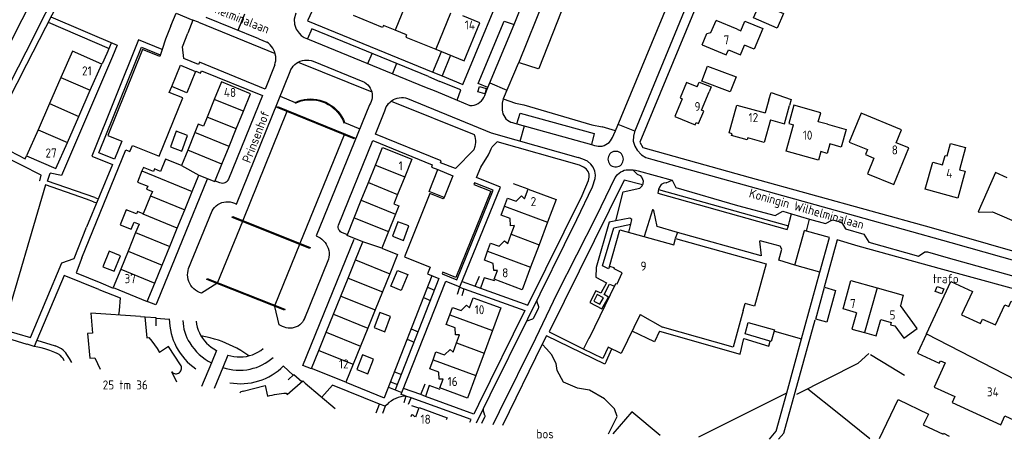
# Model space of a CAD drawing. Header units: metres. Extents: x 226218 to 240385, y 439369 to 449677.
# Tile 22 of 256: x 228508 to 228780, y 439734 to 439850. Entities that reach past the tile are written whole.
import ezdxf

# ---------------------------------------------------------------- set-up
doc = ezdxf.new("R2010")
doc.units = ezdxf.units.M
doc.header["$MEASUREMENT"] = 0
for name, color, linetype in [('BIJGEBOUW', 4, 'Continuous'), ('CULTUURAANDUIDING', 253, 'Continuous'), ('DAKRAND', 4, 'Continuous'), ('DAKRAND-BYG', 4, 'Continuous'), ('FUNKTIEAAND', 253, 'Continuous'), ('HEG', 253, 'Continuous'), ('HEK', 253, 'Continuous'), ('HOOFDGEBOUW', 4, 'Continuous'), ('HUISNUMMER', 253, 'Continuous'), ('KANTVERH', 253, 'Continuous'), ('KANTWATER', 153, 'Continuous'), ('KUNSTWERK', 253, 'Continuous'), ('MUUR', 253, 'Continuous'), ('OVLIJNOBJ', 253, 'Continuous'), ('RASTER', 253, 'Continuous'), ('SCHUTTING', 253, 'Continuous'), ('STRAATNAAM', 253, 'Continuous'), ('TUSSENMUUR', 253, 'Continuous')]:
    doc.layers.add(name, color=color, linetype=linetype)
doc.styles.get("Standard").update_dxf_attribs({"font": 'iso.shx'})

msp = doc.modelspace()

# ---------------------------------------------------------------- linework, layer by layer
at = {"layer": 'BIJGEBOUW'}
for points in [[(228549.72, 439831.36), (228552.17, 439837.28), (228556.33, 439835.56), (228553.88, 439829.63), (228549.72, 439831.36)], [(228623.32, 439808.34), (228627.48, 439806.67), (228625.09, 439800.67), (228620.92, 439802.33), (228623.32, 439808.34)], [(228760.94, 439774.6), (228761.45, 439776.02), (228763.28, 439775.38), (228762.79, 439773.96), (228760.94, 439774.6)]]:
    msp.add_lwpolyline(points, dxfattribs=at)
at = {"layer": 'DAKRAND'}
for p, q in [((228611.5, 439846.95), (228608.28, 439848.24)), ((228614.71, 439845.65), (228611.5, 439846.95)), ((228707.84, 439769.3), (228708.33, 439771.26)), ((228679.34, 439768.22), (228685.45, 439764.7))]:
    msp.add_line(p, q, dxfattribs=at)
for points in [[(228703.72, 439841.53), (228707.05, 439840.14), (228708.17, 439842.82)], [(228714.95, 439827.7), (228715.54, 439829.71), (228721.11, 439827.79), (228720.65, 439826.1)], [(228731.11, 439820.9), (228728.57, 439821.6), (228729.27, 439824.08), (228721.87, 439826.19), (228720.44, 439821.16), (228721.75, 439820.78)], [(228742.21, 439813.92), (228741.62, 439812.51), (228743.99, 439811.52)], [(228541.48, 439807.99), (228540.23, 439804.88), (228543.08, 439803.72), (228542.76, 439802.94), (228544.37, 439802.28)], [(228546.64, 439807.86), (228544.98, 439808.53), (228544.67, 439807.79), (228541.87, 439808.93), (228541.48, 439807.99)], [(228641.81, 439798.27), (228642.59, 439800.41), (228644.98, 439799.58), (228646.47, 439801.05), (228647.35, 439800.28)], [(228644.55, 439792.83), (228643.46, 439792.82), (228643.36, 439794.8), (228640.89, 439795.74), (228641.81, 439798.27)], [(228541.84, 439796.06), (228540.21, 439796.72), (228539.96, 439796.1), (228537.16, 439797.23), (228535.49, 439793.1), (228538.51, 439791.88), (228539.29, 439793.81), (228540.69, 439793.24)], [(228637.12, 439785.79), (228637.91, 439787.98), (228640.3, 439787.15), (228641.79, 439788.62), (228642.67, 439787.85)], [(228639.87, 439780.4), (228638.79, 439780.39), (228638.68, 439782.38), (228636.21, 439783.31), (228637.12, 439785.79)], [(228626.65, 439768.16), (228627.38, 439770.15), (228629.77, 439769.32), (228631.26, 439770.79), (228632.11, 439770.04)], [(228707.84, 439769.3), (228705.01, 439759.16), (228685.45, 439764.7)], [(228541.05, 439767.68), (228542.33, 439767.57), (228542.87, 439761.73), (228543.37, 439761.85)], [(228629.34, 439762.57), (228628.25, 439762.56), (228628.15, 439764.54), (228625.68, 439765.47), (228626.65, 439768.16)], [(228543.37, 439761.85), (228544.18, 439760.86), (228544.96, 439759.84), (228545.69, 439758.79), (228546.38, 439757.71)], [(228670.5, 439759.2), (228669.03, 439756.08), (228663.67, 439758.64), (228665.2, 439761.78), (228665.26, 439761.75)], [(228551.1, 439749.45), (228549.73, 439752.31), (228549.95, 439752.11), (228550.2, 439751.96), (228550.48, 439751.85), (228550.77, 439751.8), (228551.07, 439751.8), (228551.36, 439751.86), (228551.63, 439751.98), (228551.88, 439752.14), (228552.09, 439752.35), (228552.26, 439752.59), (228552.38, 439752.86), (228552.45, 439753.15), (228552.46, 439753.45), (228552.42, 439753.74), (228552.32, 439754.02), (228552.17, 439754.28), (228548.86, 439759.36), (228546.38, 439757.71)], [(228622.04, 439755.69), (228622.83, 439757.86), (228625.22, 439757.03), (228626.71, 439758.51), (228627.56, 439757.76)], [(228624.79, 439750.28), (228623.7, 439750.28), (228623.6, 439752.26), (228621.13, 439753.19), (228622.04, 439755.69)], [(228569.51, 439746.99), (228575.58, 439748.58), (228576.24, 439745.59), (228576.88, 439745.76), (228577.51, 439745.92), (228578.15, 439746.06), (228578.79, 439746.18), (228579.43, 439746.29), (228580.08, 439746.38), (228580.73, 439746.44), (228581.38, 439746.45), (228581.62, 439746.04), (228585.95, 439749.89), (228586.65, 439749.19)], [(228569.51, 439746.99), (228569.18, 439746.94), (228568.88, 439746.82), (228568.62, 439746.63), (228568.57, 439746.56)], [(228615.86, 439740.02), (228616.34, 439740.5), (228617.02, 439739.91)]]:
    msp.add_lwpolyline(points, dxfattribs=at)
at = {"layer": 'DAKRAND-BYG'}
for points in [[(228710.68, 439850.34), (228712.39, 439854.38), (228718.96, 439851.6), (228717.26, 439847.56), (228710.68, 439850.34)], [(228697.98, 439837), (228705.83, 439834.03), (228704.25, 439829.85), (228696.4, 439832.82), (228697.98, 439837)], [(228550.97, 439818.95), (228549.37, 439814.67), (228552.51, 439813.49), (228554.11, 439817.77), (228550.97, 439818.95)], [(228612.28, 439793.92), (228610.78, 439789.88), (228613.83, 439788.74), (228615.33, 439792.79), (228612.28, 439793.92)], [(228532.39, 439785.74), (228530.7, 439781.42), (228533.82, 439780.2), (228535.51, 439784.51), (228532.39, 439785.74)], [(228615.03, 439779.27), (228613.21, 439774.9), (228610.37, 439776.09), (228612.19, 439780.45), (228615.03, 439779.27)], [(228727.89, 439766.98), (228730.31, 439775.75), (228733.37, 439774.9), (228730.92, 439766.13), (228727.89, 439766.98)], [(228607.27, 439768.78), (228605.69, 439764.6), (228608.69, 439763.47), (228610.27, 439767.65), (228607.27, 439768.78)], [(228716.48, 439764.02), (228715.57, 439760.78), (228708.33, 439762.83), (228709.17, 439766.01), (228716.48, 439764.02)], [(228602.54, 439757.09), (228600.9, 439753), (228603.94, 439751.78), (228605.58, 439755.87), (228602.54, 439757.09)]]:
    msp.add_lwpolyline(points, dxfattribs=at)
at = {"layer": 'HEG'}
for p, q in [((228639.07, 439777.51), (228636.2, 439778.42)), ((228695.53, 439734.38), (228719.88, 439746.56))]:
    msp.add_line(p, q, dxfattribs=at)
for points in [[(228722.66, 439746.15), (228739.67, 439754.73), (228742.61, 439757.43)], [(228725.66, 439747.66), (228734.26, 439740.78), (228742.89, 439733.85)]]:
    msp.add_lwpolyline(points, dxfattribs=at)
at = {"layer": 'HEK'}
msp.add_line((228648.35, 439802.93), (228644.24, 439804.41), dxfattribs=at)
msp.add_lwpolyline([(228684.82, 439734.73), (228676.97, 439741.3), (228671.72, 439735.16)], dxfattribs=at)
at = {"layer": 'HOOFDGEBOUW'}
for p, q in [((228706.11, 439847.22), (228700.3, 439849.65)), ((228519.08, 439833.88), (228515.92, 439826.65)), ((228524.02, 439823.1), (228527.19, 439830.33)), ((228515.92, 439826.65), (228512.75, 439819.41)), ((228561.49, 439827.77), (228559.51, 439822.9)), ((228714.95, 439827.7), (228713.93, 439824.04)), ((228520.86, 439815.87), (228524.02, 439823.1)), ((228567.56, 439819.63), (228569.54, 439824.49)), ((228556.13, 439818.61), (228554.15, 439813.74)), ((228565.57, 439814.76), (228567.56, 439819.63)), ((228563.59, 439809.9), (228565.57, 439814.76)), ((228554.15, 439813.74), (228552.41, 439809.46)), ((228604.14, 439804.74), (228606.11, 439809.62)), ((228555.39, 439802.32), (228557.22, 439806.82)), ((228614.18, 439806.35), (228612.21, 439801.48)), ((228602.17, 439799.88), (228604.14, 439804.74)), ((228543.88, 439801.09), (228541.84, 439796.06)), ((228544.37, 439802.28), (228543.88, 439801.09)), ((228553.32, 439797.24), (228555.39, 439802.32)), ((228647.35, 439800.28), (228648.35, 439802.93)), ((228600.2, 439795.01), (228602.17, 439799.88)), ((228551.24, 439792.16), (228553.32, 439797.24)), ((228611.63, 439796.05), (228609.66, 439791.18)), ((228540.69, 439793.24), (228539.74, 439790.92)), ((228643.65, 439790.46), (228644.55, 439792.83)), ((228653.71, 439793.79), (228651.36, 439787.55)), ((228539.74, 439790.92), (228537.63, 439785.73)), ((228549.17, 439787.08), (228551.24, 439792.16)), ((228609.66, 439791.18), (228607.82, 439786.62)), ((228642.67, 439787.85), (228643.65, 439790.46)), ((228600.59, 439783.34), (228602.61, 439788.35)), ((228651.36, 439787.55), (228649.01, 439781.32)), ((228537.63, 439785.73), (228535.6, 439780.76)), ((228547.06, 439781.89), (228549.17, 439787.08)), ((228545.03, 439776.92), (228547.06, 439781.89)), ((228598.56, 439778.33), (228600.59, 439783.34)), ((228610.05, 439779.51), (228608.02, 439774.5)), ((228596.54, 439773.32), (228598.56, 439778.33)), ((228608.02, 439774.5), (228605.99, 439769.49)), ((228594.51, 439768.31), (228596.54, 439773.32)), ((228592.48, 439763.3), (228594.51, 439768.31)), ((228605.99, 439769.49), (228603.97, 439764.48)), ((228590.45, 439758.3), (228592.48, 439763.3)), ((228603.97, 439764.48), (228601.94, 439759.48)), ((228638.44, 439763.79), (228636.13, 439757.56)), ((228627.56, 439757.76), (228628.52, 439760.38)), ((228628.52, 439760.38), (228629.34, 439762.57)), ((228601.94, 439759.48), (228599.92, 439754.47)), ((228636.13, 439757.56), (228633.82, 439751.32)), ((228586.65, 439749.19), (228594.93, 439742.21))]:
    msp.add_line(p, q, dxfattribs=at)
for points in [[(228608.28, 439848.24), (228608.08, 439847.73), (228600.04, 439851.03)], [(228622.75, 439841.7), (228630.63, 439838.49), (228634.92, 439849.04), (228630.28, 439850.93)], [(228696.46, 439842.94), (228697.77, 439846.06), (228698.9, 439846.31), (228700.3, 439849.65)], [(228706.11, 439847.22), (228707.17, 439846.77), (228708.29, 439849.46), (228713.24, 439847.38), (228710.86, 439841.69), (228708.17, 439842.82)], [(228614.71, 439845.65), (228614.47, 439845.07), (228622.75, 439841.7)], [(228696.46, 439842.94), (228703.14, 439840.14), (228703.72, 439841.53)], [(228527.19, 439830.33), (228530.35, 439837.57), (228522.24, 439841.12), (228519.08, 439833.88)], [(228569.54, 439824.49), (228571.52, 439829.35), (228563.48, 439832.63), (228561.49, 439827.77)], [(228695.11, 439831.26), (228692.17, 439832.48), (228690.38, 439828.18), (228690.95, 439827.94), (228688.92, 439823.06), (228694.52, 439820.73), (228694.8, 439821.4), (228695.48, 439821.12), (228696.89, 439824.5), (228696.24, 439824.77), (228698.37, 439829.9)], [(228695.11, 439831.26), (228695.67, 439832.6), (228698.93, 439831.24), (228698.37, 439829.9)], [(228715.37, 439822.14), (228713.6, 439815.86), (228709.11, 439817.13), (228708.95, 439816.58), (228704.61, 439817.79), (228704.75, 439818.29), (228703.93, 439818.52), (228706.1, 439826.24), (228713.93, 439824.04)], [(228715.37, 439822.14), (228719.24, 439821.06), (228720.65, 439826.1)], [(228559.51, 439822.9), (228558.47, 439820.34), (228557.07, 439820.91), (228556.13, 439818.61)], [(228750.12, 439815.8), (228751.6, 439819.4), (228740.44, 439823.98), (228737.17, 439815.99), (228742.21, 439813.92)], [(228729.29, 439813.32), (228728.63, 439810.96), (228719.7, 439813.44), (228721.75, 439820.78)], [(228731.11, 439820.9), (228736.31, 439819.45), (228734.95, 439814.58), (228731.77, 439815.47), (228731.03, 439812.83), (228729.29, 439813.32)], [(228512.75, 439819.41), (228509.59, 439812.18), (228517.7, 439808.63), (228520.86, 439815.87)], [(228743.99, 439811.52), (228742.21, 439807.18), (228749.45, 439804.21), (228753.61, 439814.37), (228750.12, 439815.8)], [(228762.94, 439809.65), (228763.67, 439812.28), (228764.24, 439812.12), (228765.2, 439815.59), (228769.35, 439814.43), (228767.65, 439808.33)], [(228606.11, 439809.62), (228608.08, 439814.49), (228616.15, 439811.22), (228614.18, 439806.35)], [(228552.41, 439809.46), (228548.02, 439811.25), (228546.64, 439807.86)], [(228557.22, 439806.82), (228561.61, 439805.03), (228563.59, 439809.9)], [(228767.65, 439808.33), (228769.24, 439807.89), (228767.17, 439800.44), (228758.17, 439802.94), (228760.24, 439810.39), (228762.94, 439809.65)], [(228780.89, 439806.08), (228777.61, 439807.51), (228772.86, 439796.65), (228773.15, 439796.53), (228776.82, 439796.63), (228784.76, 439793.24), (228788.77, 439802.63), (228785.62, 439804.01)], [(228612.21, 439801.48), (228611.15, 439798.86), (228612.54, 439798.29), (228611.63, 439796.05)], [(228648.35, 439802.93), (228656.05, 439800.03), (228653.71, 439793.79)], [(228602.61, 439788.35), (228598.23, 439790.12), (228600.2, 439795.01)], [(228665.26, 439761.75), (228672.6, 439776.85), (228672.92, 439776.76), (228674.38, 439779.77), (228672.1, 439780.88), (228672.18, 439781.15), (228670.82, 439781.53), (228673.65, 439791.69), (228688.6, 439787.53), (228689.09, 439789.29), (228714.19, 439782.3), (228710.92, 439770.53), (228708.33, 439771.26)], [(228607.82, 439786.62), (228612.2, 439784.84), (228610.05, 439779.51)], [(228535.6, 439780.76), (228533.53, 439775.68), (228542.96, 439771.84), (228545.03, 439776.92)], [(228649.01, 439781.32), (228646.67, 439775.08), (228638.96, 439777.98), (228639.87, 439780.4)], [(228739.17, 439768.71), (228735.43, 439769.76), (228737.63, 439777.65), (228744.84, 439775.64)], [(228758.54, 439762.84), (228765.25, 439777.36), (228771.23, 439774.6), (228768.25, 439768.16), (228773.45, 439765.76), (228774.01, 439766.97), (228777.64, 439765.32), (228780.2, 439770.94), (228781.31, 439770.44), (228781.97, 439771.89), (228789.15, 439768.57), (228789.19, 439768.67), (228797.58, 439764.76), (228792.26, 439752.94), (228792.08, 439753.03), (228790.1, 439748.72), (228789.34, 439746.94)], [(228744.84, 439775.64), (228752.11, 439773.61), (228751.3, 439770.69)], [(228632.11, 439770.04), (228633.14, 439772.84), (228640.75, 439770.03), (228638.44, 439763.79)], [(228541.05, 439767.68), (228527.3, 439768.64), (228527.79, 439763.07), (228526.43, 439762.95), (228527.06, 439756.15), (228528.42, 439756.27), (228529.91, 439753.1)], [(228679.34, 439768.22), (228674.1, 439757.45), (228670.5, 439759.2)], [(228739.17, 439768.71), (228737.91, 439764.19), (228741.36, 439763.23)], [(228749.74, 439765.11), (228752.25, 439761.68), (228755.93, 439764.38), (228751.3, 439770.69)], [(228741.36, 439763.23), (228744.64, 439762.31), (228745.9, 439766.84)], [(228745.9, 439766.84), (228748.71, 439766.05), (228748.53, 439765.41), (228749.73, 439765.07), (228749.74, 439765.11)], [(228758.54, 439762.84), (228756.08, 439757.52), (228762.03, 439754.71), (228762.36, 439755.43), (228763.72, 439754.81), (228760.65, 439748.12), (228766.4, 439745.48), (228765.64, 439743.85), (228779.05, 439737.64), (228780.2, 439740.13), (228785.17, 439737.83), (228788.94, 439745.98), (228789.34, 439746.94)], [(228599.92, 439754.47), (228597.89, 439749.46), (228588.43, 439753.29), (228590.45, 439758.3)], [(228633.82, 439751.32), (228631.51, 439745.09), (228623.91, 439747.9), (228624.79, 439750.28)], [(228745.53, 439733.93), (228750.68, 439744.66), (228759.04, 439740.65), (228757.62, 439737.68), (228763.12, 439735.06), (228763.25, 439735.33), (228764.81, 439734.57)], [(228617.24, 439739.89), (228618.22, 439742.5), (228625.9, 439739.65), (228625.68, 439739.05)]]:
    msp.add_lwpolyline(points, dxfattribs=at)
at = {"layer": 'KANTVERH'}
for p, q in [((228645.73, 439837.93), (228656.29, 439864.16)), ((228516.28, 439850.64), (228534.65, 439842.78)), ((228549.48, 439848.18), (228550.94, 439851.71)), ((228550.94, 439851.71), (228555.6, 439849.76)), ((228573.78, 439844.6), (228559.27, 439850.5)), ((228568.06, 439846.93), (228569.93, 439851.53)), ((228515.53, 439849.18), (228532.43, 439841.93)), ((228555.6, 439849.76), (228554.21, 439846.12)), ((228557.14, 439849.18), (228555.6, 439849.76)), ((228557.14, 439849.18), (228578.33, 439840.49)), ((228641.68, 439849.48), (228644.42, 439848.53)), ((228573.78, 439844.6), (228576, 439843.68)), ((228604, 439837.71), (228605.13, 439840.52)), ((228621.99, 439835.34), (228624.37, 439841.04)), ((228626.85, 439840.03), (228624.52, 439834.33)), ((228578.23, 439837.37), (228578.21, 439837.32)), ((228584.74, 439838.09), (228605.06, 439829.85)), ((228588.86, 439838.34), (228602.57, 439832.79)), ((228611.92, 439837.74), (228610.77, 439834.94)), ((228567.6, 439798.75), (228582.45, 439835.51)), ((228620.79, 439834.12), (228623.94, 439832.78)), ((228621.99, 439835.34), (228624.52, 439834.33)), ((228637.74, 439832.36), (228642.43, 439830.37)), ((228579.69, 439828.67), (228583.88, 439826.95)), ((228604.44, 439826.3), (228589.68, 439789.97)), ((228610.43, 439827.34), (228633.36, 439818.06)), ((228628.69, 439827.59), (228632.22, 439826.06)), ((228641.39, 439827.94), (228644.87, 439826.78)), ((228644.87, 439826.78), (228647.15, 439826.28)), ((228647.15, 439826.28), (228665.9, 439820.78)), ((228606.09, 439818.21), (228608.71, 439824.6)), ((228645.23, 439821.07), (228646.08, 439823.96)), ((228646.08, 439823.96), (228666.55, 439818.31)), ((228597.56, 439821.41), (228601.74, 439819.66)), ((228644.57, 439821.25), (228645.23, 439821.07)), ((228645.23, 439821.07), (228665.84, 439815.27)), ((228646.12, 439816.23), (228647.3, 439820.48)), ((228665.9, 439820.78), (228668.85, 439820.2)), ((228672.48, 439819.11), (228668.85, 439820.2)), ((228677.81, 439818.95), (228673.19, 439820.85)), ((228666.55, 439818.31), (228665.84, 439815.27)), ((228644.91, 439816.58), (228662.2, 439811.67)), ((228665.84, 439815.27), (228666.68, 439815.04)), ((228515.39, 439805.19), (228516.05, 439807.4)), ((228678.5, 439807.12), (228677.28, 439808.25)), ((228678.74, 439808), (228688.14, 439805.41)), ((228514.84, 439804.14), (228503.09, 439764.1)), ((228528.48, 439800.59), (228515.39, 439805.19)), ((228559.51, 439805.66), (228545.72, 439771.78)), ((228563.02, 439804.68), (228561.8, 439805.17)), ((228680.04, 439804.42), (228679.98, 439804.17)), ((228680.14, 439805.2), (228680.04, 439804.42)), ((228686.49, 439804.72), (228688.14, 439805.41)), ((228684.41, 439802.86), (228720.31, 439792.78)), ((228528.04, 439799.47), (228528.96, 439799.15)), ((228528.48, 439800.59), (228529.41, 439800.26)), ((228554.39, 439780.95), (228560.9, 439796.9)), ((228721.14, 439796.14), (228726.2, 439794.66)), ((228720.31, 439792.78), (228720.51, 439793.58)), ((228725.35, 439791.32), (228726.2, 439794.66)), ((228598.19, 439790.38), (228597.01, 439790.85)), ((228689.64, 439790.97), (228689.02, 439789.3)), ((228725.35, 439791.32), (228724.78, 439791.47)), ((228586.01, 439754.14), (228600.24, 439789.07)), ((228593.12, 439783.54), (228586.23, 439766.65)), ((228624.73, 439779.91), (228624.55, 439779.46)), ((228562.17, 439776.79), (228558, 439774.11)), ((228621.7, 439778.97), (228608.5, 439745.16)), ((228633.71, 439776.03), (228634.83, 439778.8)), ((228636.2, 439778.42), (228635.13, 439775.53)), ((228620.45, 439775.77), (228622.39, 439774.98)), ((228629.34, 439775.81), (228628.67, 439773.76)), ((228629.37, 439775.89), (228629.34, 439775.81)), ((228630.06, 439773.51), (228630.64, 439775.34)), ((228619.34, 439772.93), (228621.28, 439772.14)), ((228650.71, 439772.04), (228650.73, 439771.95)), ((228651.25, 439770.39), (228650.73, 439771.95)), ((228649.89, 439767.32), (228651.22, 439769.99)), ((228549.05, 439766.84), (228545.39, 439767.09)), ((228648.07, 439766.5), (228647.95, 439766.44)), ((228648.07, 439766.5), (228649.59, 439767.04)), ((228615.94, 439764.22), (228617.88, 439763.43)), ((228512.45, 439761.16), (228511.7, 439759.39)), ((228512.45, 439761.16), (228517.5, 439759.54)), ((228614.83, 439761.38), (228616.76, 439760.59)), ((228669.97, 439755.42), (228671.52, 439758.7)), ((228520, 439755.42), (228519.65, 439756)), ((228560.69, 439754.83), (228557.97, 439748.31)), ((228563.83, 439753.54), (228561.45, 439747.74)), ((228583.32, 439751.46), (228580.61, 439753.9)), ((228611.32, 439752.39), (228613.25, 439751.61)), ((228597.89, 439749.46), (228608.5, 439745.16)), ((228610.23, 439749.59), (228612.15, 439748.81)), ((228609.65, 439748.11), (228611.57, 439747.33)), ((228618.62, 439746.03), (228619.81, 439749.03)), ((228620.98, 439748.52), (228619.91, 439745.56)), ((228614.51, 439745.64), (228613.9, 439743.76)), ((228615.24, 439743.42), (228615.94, 439745.13)), ((228606.3, 439740.96), (228607.23, 439743.4)), ((228608.8, 439742.8), (228607.23, 439743.4)), ((228608.8, 439742.8), (228608.03, 439740.79)), ((228635.87, 439741.97), (228635.9, 439741.84)), ((228636.38, 439740.27), (228635.9, 439741.84)), ((228632.23, 439738.41), (228632.6, 439739.16)), ((228635.48, 439738.09), (228636.36, 439739.86))]:
    msp.add_line(p, q, dxfattribs=at)
for points in [[(228675.39, 439910.41), (228668.77, 439894.61), (228666.01, 439887.87), (228659.24, 439871.36), (228656.29, 439864.16), (228656.25, 439863.88), (228656.42, 439863.61), (228661.28, 439861.72), (228651.32, 439836.35), (228651.11, 439836.23), (228645.97, 439837.96), (228645.73, 439837.93)], [(228672.48, 439819.11), (228688.31, 439857.49), (228690.61, 439863.07), (228701.64, 439889.91), (228704.52, 439896.91)], [(228709.11, 439894.96), (228696.83, 439865.35), (228677.74, 439818.78), (228677.43, 439817.63), (228677.41, 439816.26), (228677.84, 439814.81), (228678.46, 439813.71), (228679.67, 439812.45), (228680.9, 439811.73), (228682.86, 439811.18), (228713.03, 439802.75), (228738.86, 439795.51), (228765.23, 439788.13), (228798.16, 439778.85)], [(228711.46, 439893.96), (228702.86, 439873.01), (228679.19, 439815.97), (228680.02, 439814.47), (228709.76, 439806.21), (228759.79, 439792.28), (228807.8, 439778.52), (228808.98, 439778.24), (228810.41, 439778.3), (228811.55, 439778.71), (228812.76, 439779.71), (228813.85, 439781.15), (228818.66, 439791.57), (228826.68, 439808.5), (228830.43, 439816.41), (228838.56, 439834.82), (228843.4, 439846.05), (228844.67, 439848.84), (228848.21, 439856.7), (228849.02, 439858.49), (228847.37, 439859.38), (228848.08, 439861.03)], [(228596.43, 439869.18), (228587.32, 439849.56), (228621.99, 439835.34)], [(228474.12, 439766.11), (228474.88, 439766.91), (228475.52, 439767.58), (228476.97, 439769.54), (228477.82, 439771.09), (228480.77, 439780.17), (228485.31, 439792.71), (228486.86, 439796.48), (228490.14, 439803.18), (228494.82, 439812.42), (228509.42, 439840.93), (228520.29, 439862.44), (228520.98, 439863.27), (228521.89, 439863.95), (228522.8, 439864.38), (228524.08, 439864.61), (228525.39, 439864.38), (228541.03, 439857.97), (228548.51, 439854.75)], [(228484.8, 439822.58), (228489.07, 439820.6), (228489.92, 439820.53), (228491.55, 439820.66), (228493.06, 439821.24), (228494.05, 439822.1), (228494.63, 439822.93), (228497.58, 439828.82), (228515.46, 439864.02), (228515.7, 439865.44)], [(228624.52, 439834.33), (228630.29, 439831.96), (228643.48, 439863.72)], [(228644.42, 439848.53), (228646.5, 439853.58), (228646.65, 439853.94), (228647.82, 439856.77), (228650.65, 439863.58)], [(228538.87, 439856.64), (228524.16, 439862.57), (228523.62, 439862.65), (228522.89, 439862.48), (228522.26, 439862.07), (228521.8, 439861.49), (228509.55, 439837.45), (228498.85, 439816.59), (228504.9, 439813.52), (228509.22, 439811.33), (228509.59, 439812.18)], [(228584.1, 439851.7), (228584.09, 439851.68), (228583.58, 439849.99), (228583.69, 439848.65), (228584.13, 439847.21), (228584.94, 439846.1), (228585.51, 439845.45), (228586.37, 439844.94), (228587.31, 439844.55), (228587.75, 439844.37)], [(228549.48, 439848.18), (228547.98, 439844.44), (228547.05, 439841.57), (228540.53, 439844.25), (228527.65, 439812.11), (228533.3, 439809.79), (228526.19, 439792.38)], [(228620.79, 439834.12), (228588.53, 439847.3), (228587.31, 439844.55)], [(228637.21, 439831.08), (228634.52, 439832.15), (228641.68, 439849.48)], [(228636.53, 439829.43), (228637.21, 439831.08), (228644.42, 439848.53)], [(228557.4, 439838.07), (228557.14, 439837.5), (228553.04, 439839.11), (228552.72, 439842.39), (228554.21, 439846.12)], [(228534.65, 439842.78), (228533.31, 439839.66), (228519.27, 439806.75), (228516.05, 439807.4)], [(228547.05, 439841.57), (228546.41, 439839.66), (228541.64, 439841.63), (228532.02, 439817.82), (228535.9, 439816.24), (228533.86, 439811.24), (228529.58, 439812.97), (228541.39, 439842.27), (228546.54, 439840.16)], [(228530.6, 439837.75), (228531.84, 439840.59), (228533.09, 439843.45)], [(228578.21, 439837.32), (228578.38, 439837.91), (228578.48, 439838.5), (228578.52, 439839.1), (228578.48, 439839.71), (228578.38, 439840.3), (228578.21, 439840.89), (228577.98, 439841.44), (228577.69, 439841.97), (228577.35, 439842.47), (228576.94, 439842.92), (228576.49, 439843.33), (228576, 439843.68)], [(228587.75, 439844.37), (228619.67, 439831.29), (228622.76, 439830.07), (228628.69, 439827.59)], [(228578.21, 439837.32), (228575.53, 439830.67), (228557.4, 439838.07)], [(228582.45, 439835.51), (228582.69, 439836.04), (228583, 439836.54), (228583.36, 439837.01), (228583.78, 439837.42), (228584.24, 439837.79), (228584.74, 439838.09)], [(228584.74, 439838.09), (228585.29, 439838.35), (228585.87, 439838.53), (228586.47, 439838.64), (228587.08, 439838.67), (228587.68, 439838.64), (228588.28, 439838.52), (228588.86, 439838.34)], [(228645.73, 439837.93), (228645.57, 439837.75), (228641.39, 439827.94), (228641.11, 439826.75), (228641.17, 439825.92)], [(228556.35, 439835.61), (228557.72, 439835.02), (228557.98, 439835.69), (228574.8, 439828.83), (228565.45, 439805.73)], [(228524.88, 439783.9), (228537.05, 439813.82), (228538.15, 439813.36), (228538.85, 439815.04), (228546.28, 439812.04), (228552.78, 439828.23), (228549.06, 439829.67), (228549.72, 439831.36)], [(228602.57, 439832.79), (228603.07, 439832.53), (228603.54, 439832.2), (228603.96, 439831.82), (228604.33, 439831.39), (228604.64, 439830.91), (228604.88, 439830.39), (228605.06, 439829.85)], [(228628.69, 439827.59), (228629.75, 439830.41), (228623.94, 439832.78)], [(228634.83, 439831.33), (228636.71, 439830.8), (228636.32, 439829.37), (228634.43, 439829.89), (228634.83, 439831.33)], [(228605.06, 439829.85), (228605.16, 439829.33), (228605.2, 439828.8), (228605.17, 439828.27), (228605.08, 439827.75), (228604.92, 439827.24), (228604.71, 439826.76), (228604.44, 439826.3)], [(228608.71, 439824.6), (228608.87, 439825.16), (228609.09, 439825.69), (228609.38, 439826.19), (228609.72, 439826.66), (228610.12, 439827.07), (228610.56, 439827.44), (228611.05, 439827.74), (228611.57, 439827.99), (228612.12, 439828.16), (228612.69, 439828.27), (228613.26, 439828.31), (228613.84, 439828.28), (228614.4, 439828.18), (228614.95, 439828.01)], [(228632.22, 439826.06), (228632.81, 439826.1), (228633.39, 439826.21), (228633.95, 439826.4), (228634.48, 439826.66), (228634.97, 439826.99), (228635.41, 439827.39), (228635.79, 439827.83), (228636.11, 439828.33), (228636.36, 439828.86), (228636.53, 439829.43)], [(228614.95, 439828.01), (228638.09, 439818.49), (228644.91, 439816.58)], [(228641.17, 439825.92), (228641.1, 439825.39), (228641.11, 439824.85), (228641.19, 439824.32), (228641.35, 439823.8), (228641.57, 439823.31), (228641.86, 439822.85), (228642.2, 439822.44), (228642.6, 439822.08), (228643.05, 439821.77), (228643.53, 439821.53), (228644.04, 439821.35), (228644.57, 439821.25)], [(228633.59, 439814.78), (228633.29, 439813.83), (228628.2, 439808.62), (228624.04, 439810.26), (228624.28, 439810.81), (228606.09, 439818.21)], [(228633.36, 439818.06), (228633.55, 439817.53), (228633.68, 439816.99), (228633.75, 439816.44), (228633.76, 439815.88), (228633.7, 439815.33), (228633.59, 439814.78)], [(228666.68, 439815.04), (228667.2, 439814.89), (228667.74, 439814.81), (228668.29, 439814.81), (228668.83, 439814.88), (228669.35, 439815.03), (228669.85, 439815.26), (228670.31, 439815.55), (228670.72, 439815.9), (228671.09, 439816.31), (228671.39, 439816.76), (228671.62, 439817.26)], [(228671.62, 439817.26), (228672.05, 439818.07), (228672.48, 439819.11)], [(228513.15, 439805.3), (228513.25, 439805.27), (228513.58, 439806.84), (228502.69, 439812.39), (228497.99, 439814.78), (228497.3, 439813.45)], [(228595.84, 439792.96), (228605.35, 439816.38), (228621.79, 439809.67), (228621.55, 439809.03), (228623.32, 439808.34)], [(228630.05, 439777.35), (228633.71, 439776.03), (228635.13, 439775.53), (228648.2, 439770.83), (228663.26, 439801.2), (228664.98, 439805.3), (228665.18, 439806.26), (228665.24, 439807.11), (228664.94, 439807.82), (228664.37, 439808.53), (228663.66, 439809.06), (228662.49, 439809.55), (228639.76, 439816.02)], [(228637.8, 439813.5), (228638.07, 439814.09), (228638.4, 439814.65), (228638.8, 439815.16), (228639.26, 439815.61), (228639.76, 439816.02)], [(228625.06, 439800.68), (228624.85, 439800.22), (228621.17, 439801.74), (228614.1, 439784.23), (228621.21, 439781.34), (228620.47, 439779.47), (228623.65, 439778.19), (228611.57, 439747.33), (228613.41, 439746.61), (228625.53, 439777.45), (228629.45, 439775.86), (228640.64, 439803.48), (228634.07, 439806.13), (228635.24, 439809.04), (228637.33, 439812.46), (228637.8, 439813.5)], [(228674.68, 439811.25), (228674.65, 439811.64), (228674.54, 439812.02), (228674.36, 439812.38), (228674.12, 439812.7), (228673.83, 439812.96), (228673.49, 439813.17), (228673.12, 439813.32), (228672.73, 439813.39), (228672.33, 439813.39), (228671.95, 439813.32), (228671.58, 439813.17), (228671.24, 439812.96), (228670.94, 439812.7), (228670.7, 439812.38), (228670.53, 439812.02), (228670.42, 439811.64), (228670.38, 439811.25)], [(228634.03, 439738.23), (228637.84, 439745.96), (228648.25, 439767.06), (228661.82, 439794.55), (228666.11, 439803.56), (228666.89, 439805.92), (228666.95, 439806.85), (228666.75, 439807.9), (228666.3, 439808.99), (228665.68, 439809.85), (228664.76, 439810.68), (228663.48, 439811.25), (228662.2, 439811.67)], [(228670.38, 439811.25), (228670.42, 439810.85), (228670.53, 439810.47), (228670.7, 439810.11), (228670.94, 439809.8), (228671.24, 439809.53), (228671.58, 439809.32), (228671.95, 439809.18), (228672.33, 439809.11), (228672.73, 439809.11), (228673.12, 439809.18), (228673.49, 439809.32), (228673.83, 439809.53), (228674.12, 439809.8), (228674.36, 439810.11), (228674.54, 439810.47), (228674.65, 439810.85), (228674.68, 439811.25)], [(228672.42, 439806.14), (228672.73, 439806.59), (228673.09, 439807), (228673.49, 439807.37), (228673.94, 439807.69), (228674.42, 439807.95), (228674.93, 439808.15), (228675.46, 439808.3)], [(228675.46, 439808.3), (228676.37, 439808.31), (228677.28, 439808.25)], [(228677.28, 439808.25), (228678.01, 439808.15), (228678.74, 439808)], [(228678.5, 439807.12), (228679.3, 439806.74), (228679.81, 439806.18), (228680.14, 439805.2)], [(228528.04, 439799.47), (228526.13, 439800.15), (228514.84, 439804.14)], [(228565.45, 439805.73), (228565.29, 439805.39), (228565.07, 439805.1), (228564.78, 439804.86), (228564.46, 439804.67), (228564.11, 439804.56), (228563.74, 439804.53), (228563.37, 439804.57), (228563.02, 439804.68)], [(228624.55, 439779.46), (228628.61, 439777.82), (228638.64, 439802.64), (228633.51, 439804.7), (228633.33, 439804.25), (228638.01, 439802.37)], [(228638.68, 439737.77), (228640.39, 439741.33), (228650.48, 439761.71), (228656.39, 439774.01), (228667.24, 439795.47), (228672.42, 439806.14)], [(228679.98, 439804.17), (228674.93, 439805.46), (228654.1, 439763.4), (228663.59, 439758.72)], [(228672.57, 439794.14), (228674.65, 439802.23), (228679.24, 439803.18), (228679.63, 439803.56), (228679.83, 439803.87), (228679.98, 439804.17)], [(228686.49, 439804.72), (228685.83, 439804.62), (228685.16, 439804.2), (228684.62, 439803.51), (228684.41, 439802.86)], [(228688.14, 439805.41), (228689.15, 439803.4), (228706.23, 439798.38), (228716.7, 439795.65), (228718.82, 439796.81), (228721.14, 439796.14)], [(228638.01, 439802.37), (228628.35, 439778.45), (228624.73, 439779.91)], [(228684.41, 439802.86), (228684.18, 439801.87), (228719.99, 439791.77), (228720.31, 439792.78)], [(228560.9, 439796.9), (228561.2, 439797.41), (228561.58, 439797.88), (228562.01, 439798.3), (228562.48, 439798.67), (228563, 439798.97), (228563.56, 439799.2), (228564.14, 439799.36), (228564.73, 439799.44), (228565.33, 439799.45), (228565.93, 439799.39), (228566.51, 439799.25), (228567.07, 439799.04), (228567.6, 439798.75)], [(228722.06, 439781.86), (228717.67, 439783.23), (228718.47, 439786.33), (228718.09, 439787.11), (228712.47, 439788.66), (228712.29, 439788.58), (228712.82, 439784.46), (228689.64, 439790.97), (228684, 439792.55), (228683.14, 439797.07), (228682.94, 439797.21), (228682.77, 439797.21), (228680.4, 439789.81)], [(228720.51, 439793.58), (228720.6, 439793.95), (228721.14, 439796.14)], [(228597.01, 439790.85), (228596.71, 439790.97), (228596.43, 439791.16), (228596.19, 439791.39), (228596, 439791.66), (228595.87, 439791.97), (228595.79, 439792.29), (228595.78, 439792.63), (228595.84, 439792.96)], [(228676.17, 439790.99), (228676.69, 439793.2), (228676.99, 439794.49), (228676.78, 439794.76), (228676.42, 439794.9), (228672.57, 439794.14), (228670.76, 439793.79), (228667.19, 439781.27), (228667.08, 439778.52), (228670.03, 439777.04), (228668.48, 439774.13), (228667.09, 439774.82), (228665.42, 439771.59), (228668.74, 439769.8), (228670.59, 439773.02), (228669.36, 439773.74), (228670.79, 439776.66), (228672.22, 439776.06)], [(228670.8, 439781.53), (228670.58, 439780.85), (228668.91, 439781.66), (228672.01, 439792.26), (228676.69, 439793.2)], [(228726.2, 439794.66), (228730.58, 439793.39), (228732.53, 439794.47), (228735.03, 439793.84), (228736.08, 439791.97), (228741.17, 439790.45), (228742.57, 439788.22), (228756.28, 439784.4), (228758.04, 439785.54)], [(228503.09, 439764.1), (228510.62, 439761.84), (228519.31, 439782.58), (228522.75, 439783.71), (228526.19, 439792.38)], [(228715.11, 439733.74), (228716.95, 439735.88), (228719.88, 439746.56), (228723.98, 439761.48), (228729.04, 439779.92), (228731.67, 439789.53), (228725.35, 439791.32)], [(228729.04, 439779.92), (228722.06, 439781.86), (228724.78, 439791.47)], [(228589.68, 439789.97), (228590.24, 439789.72), (228590.78, 439789.42), (228591.27, 439789.06), (228591.72, 439788.64), (228592.13, 439788.18), (228592.48, 439787.67), (228592.76, 439787.13), (228592.99, 439786.56), (228593.15, 439785.97), (228593.25, 439785.36), (228593.28, 439784.75), (228593.23, 439784.14), (228593.12, 439783.54)], [(228801.58, 439754.29), (228805.69, 439763.43), (228805.83, 439764.99), (228805.53, 439766.22), (228805.01, 439767.4), (228804.4, 439768.12), (228804.27, 439768.18), (228803.07, 439769.16), (228801.19, 439770.03), (228799.36, 439770.65), (228790.04, 439773.34), (228763.01, 439780.66), (228739.63, 439787.19), (228733.8, 439788.91), (228730.21, 439775.8)], [(228758.04, 439785.54), (228758.3, 439785.58), (228758.56, 439785.58), (228758.82, 439785.54)], [(228758.82, 439785.54), (228764.5, 439783.89), (228782.05, 439779.07), (228802.7, 439773.17), (228806.44, 439772.26)], [(228524.88, 439783.9), (228523.27, 439779.81), (228530.12, 439776.95), (228533.5, 439775.54)], [(228558, 439774.11), (228557.42, 439774.32), (228556.86, 439774.59), (228556.33, 439774.92), (228555.85, 439775.31), (228555.42, 439775.76), (228555.04, 439776.25), (228554.72, 439776.78), (228554.46, 439777.35), (228554.28, 439777.94), (228554.16, 439778.55), (228554.11, 439779.17), (228554.14, 439779.79), (228554.24, 439780.4), (228554.41, 439781), (228554.65, 439781.57)], [(228529.57, 439775.11), (228519.96, 439779.05), (228512.45, 439761.16)], [(228529.57, 439775.11), (228535.44, 439772.81), (228535.14, 439769.36), (228535.03, 439768.12)], [(228629.34, 439775.81), (228630.64, 439775.34), (228647.44, 439769.34), (228634.62, 439743.3), (228633.33, 439740.67), (228619.91, 439745.56), (228618.62, 439746.03), (228613.86, 439747.76)], [(228669.18, 439772.86), (228667.43, 439773.73), (228666.5, 439771.89), (228668.18, 439771.05), (228669.18, 439772.86)], [(228545.72, 439771.78), (228545.34, 439770.87), (228542.96, 439771.84)], [(228580.37, 439764.92), (228579.43, 439765.39), (228578.23, 439770.47)], [(228651.22, 439769.99), (228651.27, 439770.12), (228651.28, 439770.26), (228651.25, 439770.39)], [(228586.64, 439767.65), (228586.46, 439767.12), (228586.21, 439766.62), (228585.9, 439766.15), (228585.54, 439765.73), (228585.12, 439765.35), (228584.66, 439765.04), (228584.16, 439764.78), (228583.63, 439764.59), (228583.09, 439764.47), (228582.53, 439764.42), (228581.97, 439764.44), (228581.42, 439764.53), (228580.88, 439764.69), (228580.37, 439764.92)], [(228649.59, 439767.04), (228649.71, 439767.11), (228649.82, 439767.2), (228649.89, 439767.32)], [(228717.62, 439733.66), (228719.1, 439735.38), (228727.77, 439766.72)], [(228684.71, 439763.59), (228683.32, 439760.66), (228677.11, 439763.64)], [(228684.71, 439763.59), (228706.98, 439757.28), (228707.95, 439761.54), (228714.9, 439759.48), (228715.28, 439760.88)], [(228511.7, 439759.39), (228509.75, 439760.04), (228509.71, 439759.94), (228504.35, 439761.54), (228500.46, 439762.5)], [(228561.6, 439761.41), (228560.34, 439761.77), (228559.07, 439762.08), (228557.79, 439762.33)], [(228564.69, 439760.3), (228563.67, 439760.71), (228562.64, 439761.08), (228561.6, 439761.41)], [(228567.72, 439758.86), (228566.73, 439759.37), (228565.72, 439759.85), (228564.69, 439760.3)], [(228669.97, 439755.42), (228669.53, 439754.43), (228653.38, 439762.35), (228652.23, 439759.99), (228641.2, 439737.53)], [(228514.61, 439758.69), (228513.65, 439758.96), (228512.68, 439759.19), (228511.7, 439759.39)], [(228517.43, 439757.68), (228516.03, 439758.22), (228514.61, 439758.69)], [(228518.54, 439757.14), (228517.99, 439757.42), (228517.43, 439757.68)], [(228518.83, 439758.95), (228518.17, 439759.26), (228517.5, 439759.54)], [(228519.68, 439758.37), (228519.27, 439758.68), (228518.83, 439758.95)], [(228520.72, 439757.18), (228520.4, 439757.61), (228520.06, 439758), (228519.68, 439758.37)], [(228571.08, 439756.8), (228569.98, 439757.53), (228568.86, 439758.22), (228567.72, 439758.86)], [(228518.97, 439756.83), (228518.77, 439756.99), (228518.54, 439757.14)], [(228519.65, 439756), (228519.34, 439756.43), (228518.97, 439756.83)], [(228522.07, 439754.93), (228521.43, 439756.06), (228520.72, 439757.18)], [(228588.43, 439753.29), (228588.39, 439753.18), (228586.01, 439754.14)], [(228607.23, 439743.4), (228594.17, 439748.67), (228591.98, 439746.14), (228591.2, 439745.23)], [(228614.16, 439745.76), (228613.21, 439746.1), (228613.41, 439746.61)], [(228614.51, 439745.64), (228613.79, 439745.57), (228613.07, 439745.44), (228612.37, 439745.24), (228611.69, 439744.98), (228611.04, 439744.66), (228610.42, 439744.27), (228609.83, 439743.83), (228609.3, 439743.34), (228608.8, 439742.8)], [(228632.6, 439739.16), (228615.94, 439745.13), (228614.51, 439745.64), (228614.16, 439745.76)], [(228636.36, 439739.86), (228636.4, 439739.99), (228636.41, 439740.13), (228636.38, 439740.27)]]:
    msp.add_lwpolyline(points, dxfattribs=at)
at = {"layer": 'KANTWATER'}
for p, q in [((228581.6, 439824.45), (228569.44, 439794.27)), ((228597.39, 439817.98), (228585.18, 439787.92)), ((228569.32, 439793.97), (228562.4, 439777.05)), ((228585.11, 439787.61), (228578.21, 439770.82))]:
    msp.add_line(p, q, dxfattribs=at)
at = {"layer": 'KUNSTWERK'}
for p, q in [((228583.97, 439826.76), (228583.88, 439826.95)), ((228597.36, 439821.33), (228597.56, 439821.41))]:
    msp.add_line(p, q, dxfattribs=at)
for points in [[(228578.87, 439825.57), (228578.99, 439825.86), (228600.32, 439817.13), (228600.2, 439816.84), (228578.87, 439825.57)], [(228583.88, 439826.95), (228584.69, 439827.29), (228585.52, 439827.56), (228586.37, 439827.75), (228587.23, 439827.87), (228588.1, 439827.91), (228588.98, 439827.88), (228589.84, 439827.77), (228590.69, 439827.59), (228591.53, 439827.33), (228592.34, 439827), (228593.11, 439826.61), (228593.85, 439826.14), (228594.55, 439825.62), (228595.2, 439825.03), (228595.79, 439824.4), (228596.33, 439823.71), (228596.81, 439822.98), (228597.22, 439822.21), (228597.56, 439821.41)], [(228583.97, 439826.76), (228584.76, 439827.09), (228585.57, 439827.35), (228586.41, 439827.54), (228587.25, 439827.66), (228588.11, 439827.7), (228588.96, 439827.67), (228589.81, 439827.56), (228590.64, 439827.38), (228591.46, 439827.13), (228592.25, 439826.81), (228593.01, 439826.42), (228593.73, 439825.97), (228594.42, 439825.46), (228595.05, 439824.89), (228595.63, 439824.26), (228596.16, 439823.59), (228596.62, 439822.87), (228597.03, 439822.12), (228597.36, 439821.33)], [(228566.48, 439795.12), (228566.6, 439795.41), (228588.01, 439786.78), (228587.89, 439786.48), (228566.48, 439795.12)], [(228559.42, 439777.88), (228559.54, 439778.18), (228581.04, 439769.7), (228580.92, 439769.41), (228559.42, 439777.88)]]:
    msp.add_lwpolyline(points, dxfattribs=at)
at = {"layer": 'MUUR'}
msp.add_line((228716.49, 439763.6), (228723.98, 439761.48), dxfattribs=at)
msp.add_lwpolyline([(228743.08, 439757.17), (228748.62, 439753.74), (228752.42, 439751.41)], dxfattribs=at)
at = {"layer": 'OVLIJNOBJ'}
msp.add_lwpolyline([(228670.54, 439735.2), (228672.92, 439739.96), (228672.18, 439742.11), (228669.41, 439744.88), (228665.34, 439747.25), (228661.94, 439747.8), (228658.07, 439749.52), (228656.36, 439752.7), (228656.05, 439754.66), (228654.78, 439757.19), (228653.38, 439758.73), (228652.23, 439759.99)], dxfattribs=at)
at = {"layer": 'RASTER'}
for p, q in [((228562.09, 439758.3), (228560.69, 439754.83)), ((228565.26, 439756.97), (228563.83, 439753.54))]:
    msp.add_line(p, q, dxfattribs=at)
for points in [[(228545.38, 439765.13), (228545.39, 439767.28), (228542.34, 439767.48)], [(228549.04, 439766.99), (228549.08, 439765.98), (228549.18, 439764.98), (228549.34, 439763.98), (228549.55, 439763)], [(228552.79, 439766.58), (228552.85, 439765.75), (228552.96, 439764.93), (228553.12, 439764.13), (228553.34, 439763.33)], [(228556.45, 439766.41), (228556.57, 439765.57), (228556.77, 439764.73), (228557.04, 439763.91), (228557.37, 439763.12), (228557.77, 439762.36), (228558.23, 439761.64), (228558.75, 439760.95), (228559.32, 439760.32), (228559.95, 439759.73), (228560.62, 439759.19), (228561.33, 439758.72), (228562.09, 439758.3)], [(228549.55, 439763), (228549.83, 439762.03), (228550.16, 439761.08), (228550.55, 439760.16), (228550.99, 439759.25)], [(228553.34, 439763.33), (228553.61, 439762.55), (228553.93, 439761.79), (228554.3, 439761.05), (228554.72, 439760.34)], [(228554.72, 439760.34), (228555.3, 439759.49), (228555.93, 439758.68), (228556.61, 439757.91), (228557.34, 439757.19)], [(228550.99, 439759.25), (228551.5, 439758.36), (228552.06, 439757.51), (228552.67, 439756.69), (228553.32, 439755.9)], [(228565.26, 439756.97), (228566.09, 439756.74), (228566.94, 439756.58), (228567.8, 439756.49), (228568.66, 439756.47), (228569.52, 439756.52), (228570.37, 439756.64), (228571.21, 439756.83), (228572.03, 439757.1), (228572.83, 439757.43), (228573.59, 439757.82), (228574.33, 439758.28), (228575.02, 439758.79)], [(228553.32, 439755.9), (228554.02, 439755.16), (228554.77, 439754.46), (228555.55, 439753.81), (228556.38, 439753.2)], [(228557.34, 439757.19), (228558.12, 439756.52), (228558.94, 439755.9), (228559.8, 439755.34), (228560.69, 439754.83)], [(228574.79, 439754.29), (228575.58, 439754.72), (228576.34, 439755.2), (228577.07, 439755.73), (228577.76, 439756.3)], [(228563.83, 439753.54), (228564.75, 439753.27), (228565.69, 439753.06), (228566.64, 439752.92), (228567.59, 439752.83)], [(228567.59, 439752.83), (228568.55, 439752.81), (228569.51, 439752.85), (228570.46, 439752.95), (228571.41, 439753.12)], [(228571.41, 439753.12), (228572.28, 439753.33), (228573.14, 439753.59), (228573.98, 439753.92), (228574.79, 439754.29)], [(228577.49, 439751.49), (228578.34, 439752.04), (228579.16, 439752.64), (228579.94, 439753.29), (228580.69, 439753.98)], [(228565.77, 439749.33), (228566.78, 439749.18), (228567.79, 439749.1), (228568.8, 439749.07), (228569.81, 439749.1)], [(228569.81, 439749.1), (228570.82, 439749.19), (228571.82, 439749.35), (228572.81, 439749.56), (228573.79, 439749.83)], [(228573.79, 439749.83), (228574.75, 439750.16), (228575.69, 439750.55), (228576.6, 439750.99), (228577.49, 439751.49)], [(228581.98, 439750.12), (228583.5, 439751.63), (228585.75, 439749.71)]]:
    msp.add_lwpolyline(points, dxfattribs=at)
at = {"layer": 'SCHUTTING'}
for p, q in [((228624, 439747.5), (228620.98, 439748.52)), ((228618.13, 439742.26), (228616.18, 439742.91))]:
    msp.add_line(p, q, dxfattribs=at)
at = {"layer": 'TUSSENMUUR'}
for p, q in [((228615.5, 439856.75), (228611.5, 439846.95)), ((228626.84, 439851.67), (228622.75, 439841.7)), ((228519.08, 439833.88), (228527.19, 439830.33)), ((228515.92, 439826.65), (228524.02, 439823.1)), ((228569.54, 439824.49), (228561.49, 439827.77)), ((228567.56, 439819.63), (228559.51, 439822.9)), ((228512.75, 439819.41), (228520.86, 439815.87)), ((228565.57, 439814.76), (228556.13, 439818.61)), ((228563.59, 439809.9), (228554.15, 439813.74)), ((228552.41, 439809.46), (228557.22, 439806.82)), ((228606.11, 439809.62), (228614.18, 439806.35)), ((228541.48, 439807.99), (228555.39, 439802.32)), ((228604.14, 439804.74), (228612.21, 439801.48)), ((228543.88, 439801.09), (228553.32, 439797.24)), ((228602.17, 439799.88), (228611.63, 439796.05)), ((228641.81, 439798.27), (228653.71, 439793.79)), ((228600.2, 439795.01), (228609.66, 439791.18)), ((228539.74, 439790.92), (228549.17, 439787.08)), ((228643.65, 439790.46), (228651.36, 439787.55)), ((228607.82, 439786.62), (228602.61, 439788.35)), ((228537.63, 439785.73), (228547.06, 439781.89)), ((228637.12, 439785.79), (228649.01, 439781.32)), ((228600.59, 439783.34), (228610.05, 439779.51)), ((228535.6, 439780.76), (228545.03, 439776.92)), ((228598.56, 439778.33), (228608.02, 439774.5)), ((228744.84, 439775.64), (228741.36, 439763.23)), ((228596.54, 439773.32), (228605.99, 439769.49)), ((228594.51, 439768.31), (228603.97, 439764.48)), ((228626.65, 439768.16), (228638.44, 439763.79)), ((228592.48, 439763.3), (228601.94, 439759.48)), ((228758.54, 439762.84), (228789.34, 439746.94)), ((228628.52, 439760.38), (228636.13, 439757.56)), ((228590.45, 439758.3), (228599.92, 439754.47)), ((228622.04, 439755.69), (228633.82, 439751.32))]:
    msp.add_line(p, q, dxfattribs=at)
msp.add_lwpolyline([(228551.24, 439792.16), (228541.81, 439796), (228541.84, 439796.06)], dxfattribs=at)

# ---------------------------------------------------------------- texts
at = {"layer": 'CULTUURAANDUIDING'}
msp.add_text('bos', height=2.5, dxfattribs=at).set_placement((228650.62, 439733.91))
at = {"layer": 'FUNKTIEAAND'}
msp.add_text('trafo', height=2.5, dxfattribs=at).set_placement((228760.29, 439776.9))
at = {"layer": 'HUISNUMMER'}
for s, p in [('14', (228630.8, 439847.14)), ('7', (228702.4, 439843.01)), ('21', (228524.92, 439834.44)), ('48', (228564.15, 439828.46)), ('9', (228694.35, 439824.56)), ('12', (228709.31, 439821.51)), ('10', (228724.31, 439816.64)), ('8', (228748.92, 439812.55)), ('27', (228514.8, 439811.7)), ('1', (228612.5, 439808.17)), ('4', (228763.98, 439806.05)), ('2', (228649.02, 439798.25)), ('9', (228679.42, 439780.39)), ('37', (228536.67, 439776.89)), ('8', (228641.14, 439778.53)), ('7', (228737.37, 439770.03)), ('10', (228633.55, 439768.31)), ('5', (228748.31, 439766.85)), ('12', (228596.01, 439753.29)), ('25 tm 36', (228530.63, 439747.47)), ('16', (228626.06, 439748.42)), ('34', (228775.23, 439745.56)), ('18', (228618.55, 439737.97))]:
    msp.add_text(s, height=2.5, dxfattribs=at).set_placement(p)
at = {"layer": 'STRAATNAAM'}
for s, rotation, p in [('Koningin Wilhelminalaan', 338.156, (228545.64, 439858.16)), ('Prinsenhof', 68.8801, (228571.45, 439809.97)), ('Koningin Wilhelminalaan', 344.2121, (228709.24, 439800.75))]:
    msp.add_text(s, height=2.5, rotation=rotation, dxfattribs=at).set_placement(p)

doc.saveas('drawing.dxf')
